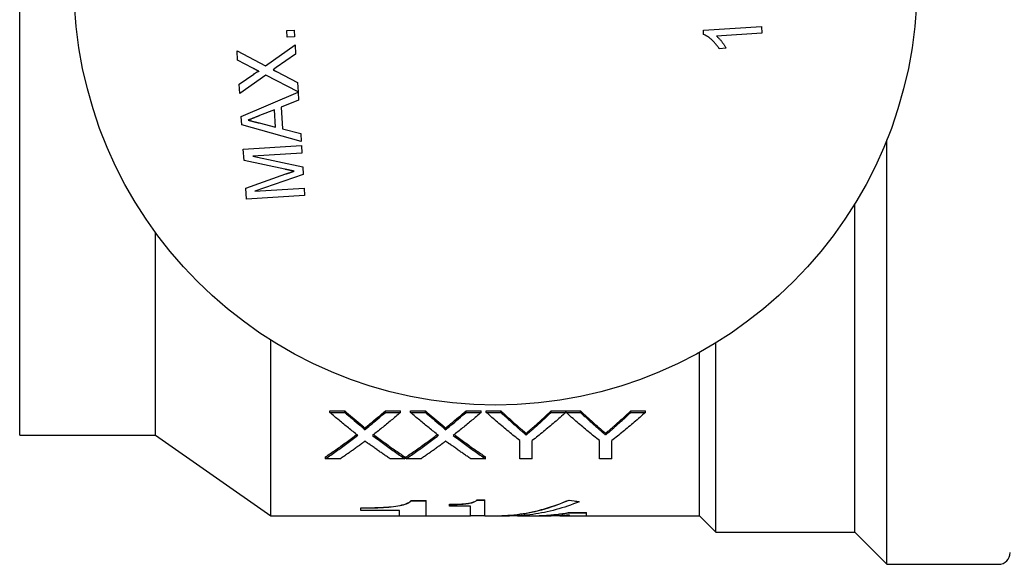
# Model space of a CAD drawing. Header units: millimetres. Extents: x 49 to 3733, y 14 to 375.
# Tile 6 of 9: x 282 to 333, y 315 to 343. Entities that reach past the tile are written whole.
import ezdxf

# ---------------------------------------------------------------- set-up
doc = ezdxf.new("R2010")
doc.units = ezdxf.units.MM
doc.layers.add('DETAIL', color=2, linetype='Continuous')

msp = doc.modelspace()

# ---------------------------------------------------------------- linework, layer by layer
at = {"layer": 'DETAIL'}
for p, q in [((282.211, 321.434), (282.211, 367.934)), ((295.958, 342.264), (296.342, 342.288)), ((295.98, 341.918), (295.958, 342.264)), ((296.342, 342.288), (296.363, 341.943)), ((317.415, 342.276), (320.409, 342.466)), ((317.429, 342.053), (317.415, 342.276)), ((320.409, 342.466), (320.431, 342.12)), ((296.363, 341.943), (295.98, 341.918)), ((320.431, 342.12), (318.098, 341.972)), ((293.434, 340.736), (293.404, 341.215)), ((293.404, 341.215), (294.866, 340.447)), ((294.866, 340.447), (296.39, 341.52)), ((296.39, 341.52), (296.42, 341.054)), ((318.581, 341.348), (318.227, 341.325)), ((294.215, 340.325), (293.434, 340.736)), ((296.42, 341.054), (295.424, 340.352)), ((295.424, 340.352), (295.263, 340.238)), ((293.513, 339.494), (294.26, 340.019)), ((294.885, 339.973), (293.542, 339.027)), ((296.544, 339.102), (294.885, 339.973)), ((295.439, 340.146), (296.513, 339.581)), ((293.542, 339.027), (293.513, 339.494)), ((296.513, 339.581), (296.544, 339.102)), ((293.618, 337.842), (296.545, 339.089)), ((296.57, 338.68), (295.668, 338.321)), ((296.545, 339.089), (296.57, 338.68)), ((295.33, 338.186), (294.567, 337.883)), ((295.387, 337.285), (295.33, 338.186)), ((295.668, 338.321), (295.74, 337.195)), ((293.645, 337.412), (293.618, 337.842)), ((296.706, 336.544), (293.645, 337.412)), ((294.539, 337.503), (295.387, 337.285)), ((295.74, 337.195), (296.68, 336.953)), ((296.68, 336.953), (296.706, 336.544)), ((293.725, 336.148), (296.719, 336.338)), ((293.761, 335.575), (293.725, 336.148)), ((296.719, 336.338), (296.743, 335.955)), ((326.861, 314.784), (326.861, 336.63)), ((296.743, 335.955), (294.21, 335.794)), ((294.21, 335.794), (296.788, 335.251)), ((295.863, 335.123), (293.761, 335.575)), ((296.788, 335.251), (296.813, 334.853)), ((293.852, 334.151), (295.915, 334.877)), ((296.813, 334.853), (294.324, 333.99)), ((293.888, 333.577), (293.852, 334.151)), ((294.324, 333.99), (296.858, 334.15)), ((296.858, 334.15), (296.882, 333.767)), ((296.882, 333.767), (293.888, 333.577)), ((325.211, 316.434), (325.211, 333.342)), ((289.211, 321.434), (289.211, 331.853)), ((295.137, 317.284), (295.137, 326.328)), ((318.061, 316.434), (318.061, 326.189)), ((317.211, 317.284), (317.211, 325.694)), ((298.182, 322.605), (298.182, 322.686)), ((298.182, 322.686), (298.946, 322.686)), ((298.182, 322.605), (298.946, 322.605)), ((298.946, 322.605), (298.946, 322.686)), ((301.041, 322.605), (301.041, 322.686)), ((301.041, 322.686), (301.816, 322.686)), ((301.041, 322.605), (301.816, 322.605)), ((301.816, 322.605), (301.816, 322.686)), ((302.336, 322.605), (302.336, 322.686)), ((302.336, 322.686), (303.1, 322.686)), ((302.336, 322.605), (303.1, 322.605)), ((303.1, 322.605), (303.1, 322.686)), ((305.195, 322.605), (305.195, 322.686)), ((305.195, 322.686), (305.97, 322.686)), ((305.195, 322.605), (305.97, 322.605)), ((305.97, 322.605), (305.97, 322.686)), ((306.238, 322.605), (306.238, 322.686)), ((306.238, 322.686), (306.989, 322.686)), ((306.238, 322.605), (306.989, 322.605)), ((306.989, 322.605), (306.989, 322.686)), ((309.583, 322.605), (309.583, 322.686)), ((309.583, 322.686), (310.334, 322.686)), ((309.583, 322.605), (310.334, 322.605)), ((310.334, 322.605), (310.334, 322.686)), ((310.344, 322.605), (310.344, 322.686)), ((310.344, 322.686), (311.085, 322.686)), ((310.344, 322.605), (311.085, 322.605)), ((311.085, 322.605), (311.085, 322.686)), ((313.679, 322.605), (313.679, 322.686)), ((313.679, 322.686), (314.43, 322.686)), ((313.679, 322.605), (314.43, 322.605)), ((314.43, 322.605), (314.43, 322.686)), ((299.965, 321.703), (299.965, 321.787)), ((304.119, 321.703), (304.119, 321.787)), ((308.287, 321.444), (308.287, 321.529)), ((312.383, 321.444), (312.383, 321.529)), ((282.211, 321.434), (289.211, 321.434)), ((289.211, 321.434), (295.137, 317.284)), ((307.969, 320.222), (307.969, 321.155)), ((308.603, 320.222), (308.603, 321.155)), ((312.065, 320.222), (312.065, 321.155)), ((312.7, 320.222), (312.7, 321.155)), ((297.951, 320.222), (297.951, 320.311)), ((298.725, 320.222), (297.951, 320.222)), ((302.047, 320.222), (301.282, 320.222)), ((302.047, 320.222), (302.047, 320.311)), ((302.105, 320.222), (302.105, 320.311)), ((302.879, 320.222), (302.105, 320.222)), ((306.201, 320.222), (305.436, 320.222)), ((306.201, 320.222), (306.201, 320.311)), ((308.603, 320.222), (307.969, 320.222)), ((312.7, 320.222), (312.065, 320.222)), ((302.373, 318.059), (302.373, 318.069)), ((302.373, 318.069), (303.137, 318.069)), ((302.373, 318.059), (303.137, 318.059)), ((303.137, 318.059), (303.137, 318.069)), ((303.137, 317.274), (303.137, 318.059)), ((305.752, 318.088), (305.752, 318.097)), ((305.752, 318.097), (306.168, 318.097)), ((305.752, 318.088), (306.168, 318.088)), ((306.168, 318.088), (306.168, 318.097)), ((306.168, 317.281), (306.168, 318.088)), ((310.496, 318.083), (310.496, 318.093)), ((311.024, 318.005), (311.024, 318.015)), ((299.776, 317.683), (299.776, 317.693)), ((299.776, 317.562), (299.776, 317.683)), ((301.762, 317.562), (299.776, 317.562)), ((301.762, 317.274), (301.762, 317.562)), ((304.335, 317.864), (304.335, 317.873)), ((304.335, 317.781), (304.335, 317.864)), ((305.418, 317.781), (304.335, 317.781)), ((305.418, 317.281), (305.418, 317.781)), ((310.46, 317.436), (310.46, 317.446)), ((310.46, 317.446), (311.405, 317.446)), ((310.46, 317.436), (311.405, 317.436)), ((311.405, 317.436), (311.405, 317.446)), ((311.405, 317.274), (311.405, 317.436)), ((295.137, 317.284), (301.762, 317.284)), ((301.762, 317.274), (303.137, 317.274)), ((303.137, 317.284), (305.418, 317.284)), ((306.168, 317.281), (305.418, 317.281)), ((306.168, 317.284), (306.717, 317.284)), ((306.717, 317.274), (307.433, 317.274)), ((307.852, 317.284), (308.667, 317.284)), ((308.667, 317.274), (309.575, 317.274)), ((309.622, 317.32), (309.623, 317.32)), ((310.02, 317.284), (310.53, 317.284)), ((310.53, 317.274), (310.53, 317.32)), ((310.53, 317.274), (311.405, 317.274)), ((311.405, 317.284), (317.211, 317.284)), ((317.211, 317.284), (318.061, 316.434)), ((318.061, 316.434), (325.211, 316.434)), ((325.211, 316.434), (326.861, 314.784)), ((326.861, 314.784), (332.611, 314.784))]:
    msp.add_line(p, q, dxfattribs=at)
at = {"layer": 'DETAIL', "flags": 128}
for points in [[(318.227, 341.325), (318.203, 341.364), (318.178, 341.402), (318.152, 341.44), (318.126, 341.478), (318.099, 341.514), (318.07, 341.55), (318.041, 341.586), (318.011, 341.62), (317.981, 341.654), (317.949, 341.688), (317.917, 341.72), (317.884, 341.752), (317.851, 341.783), (317.816, 341.813), (317.781, 341.842), (317.745, 341.871), (317.708, 341.898), (317.671, 341.924), (317.633, 341.95), (317.594, 341.974), (317.554, 341.997), (317.513, 342.017), (317.472, 342.036), (317.429, 342.053)], [(318.098, 341.972), (318.123, 341.951), (318.148, 341.929), (318.172, 341.906), (318.196, 341.883), (318.219, 341.859), (318.241, 341.835), (318.264, 341.811), (318.285, 341.786), (318.307, 341.76), (318.328, 341.735), (318.348, 341.709), (318.368, 341.682), (318.388, 341.656), (318.407, 341.629), (318.427, 341.602), (318.446, 341.575), (318.464, 341.548), (318.482, 341.52), (318.5, 341.492), (318.518, 341.464), (318.534, 341.435), (318.55, 341.407), (318.566, 341.377), (318.581, 341.348)], [(294.531, 340.159), (294.518, 340.166), (294.505, 340.173), (294.491, 340.18), (294.478, 340.187), (294.465, 340.194), (294.452, 340.201), (294.439, 340.208), (294.426, 340.215), (294.412, 340.222), (294.399, 340.229), (294.386, 340.236), (294.373, 340.243), (294.36, 340.249), (294.347, 340.256), (294.334, 340.263), (294.32, 340.27), (294.307, 340.277), (294.294, 340.284), (294.281, 340.291), (294.268, 340.298), (294.255, 340.305), (294.241, 340.312), (294.228, 340.319), (294.215, 340.325)], [(295.263, 340.238), (295.27, 340.235), (295.278, 340.231), (295.285, 340.227), (295.292, 340.223), (295.3, 340.219), (295.307, 340.215), (295.314, 340.211), (295.322, 340.207), (295.329, 340.204), (295.336, 340.2), (295.344, 340.196), (295.351, 340.192), (295.358, 340.188), (295.366, 340.184), (295.373, 340.181), (295.381, 340.177), (295.388, 340.173), (295.395, 340.169), (295.403, 340.165), (295.41, 340.161), (295.417, 340.158), (295.425, 340.154), (295.432, 340.15), (295.439, 340.146)], [(294.26, 340.019), (294.27, 340.027), (294.281, 340.034), (294.292, 340.042), (294.302, 340.049), (294.313, 340.056), (294.324, 340.063), (294.335, 340.071), (294.345, 340.078), (294.356, 340.085), (294.367, 340.092), (294.378, 340.099), (294.389, 340.106), (294.4, 340.112), (294.411, 340.119), (294.423, 340.125), (294.434, 340.131), (294.446, 340.137), (294.457, 340.143), (294.469, 340.148), (294.481, 340.153), (294.493, 340.158), (294.506, 340.161), (294.518, 340.162), (294.531, 340.159)], [(294.567, 337.883), (294.542, 337.873), (294.518, 337.864), (294.493, 337.854), (294.469, 337.844), (294.444, 337.834), (294.419, 337.824), (294.395, 337.815), (294.37, 337.805), (294.346, 337.795), (294.321, 337.785), (294.297, 337.775), (294.272, 337.765), (294.247, 337.755), (294.223, 337.746), (294.198, 337.736), (294.174, 337.726), (294.149, 337.717), (294.124, 337.707), (294.1, 337.697), (294.075, 337.687), (294.051, 337.677), (294.026, 337.668), (294.001, 337.658), (293.977, 337.648)], [(293.977, 337.648), (294, 337.642), (294.024, 337.636), (294.047, 337.63), (294.07, 337.624), (294.094, 337.618), (294.117, 337.612), (294.141, 337.606), (294.164, 337.6), (294.187, 337.593), (294.211, 337.587), (294.234, 337.581), (294.258, 337.575), (294.281, 337.569), (294.304, 337.563), (294.328, 337.557), (294.351, 337.551), (294.375, 337.545), (294.398, 337.539), (294.422, 337.533), (294.445, 337.527), (294.468, 337.521), (294.492, 337.515), (294.515, 337.509), (294.539, 337.503)], [(296.347, 335.024), (296.327, 335.028), (296.307, 335.031), (296.286, 335.035), (296.266, 335.039), (296.246, 335.043), (296.226, 335.047), (296.206, 335.052), (296.186, 335.056), (296.165, 335.06), (296.145, 335.064), (296.125, 335.068), (296.105, 335.072), (296.085, 335.077), (296.065, 335.081), (296.045, 335.085), (296.024, 335.089), (296.004, 335.093), (295.984, 335.097), (295.964, 335.101), (295.944, 335.106), (295.924, 335.11), (295.904, 335.114), (295.883, 335.119), (295.863, 335.123)], [(295.915, 334.877), (295.933, 334.883), (295.951, 334.889), (295.969, 334.895), (295.987, 334.901), (296.005, 334.908), (296.023, 334.914), (296.041, 334.92), (296.059, 334.926), (296.077, 334.932), (296.095, 334.939), (296.113, 334.945), (296.131, 334.951), (296.149, 334.957), (296.167, 334.963), (296.185, 334.969), (296.203, 334.975), (296.221, 334.981), (296.239, 334.987), (296.257, 334.994), (296.275, 335), (296.293, 335.006), (296.311, 335.012), (296.329, 335.018), (296.347, 335.024)], [(299.614, 321.426), (299.555, 321.473), (299.495, 321.519), (299.435, 321.566), (299.376, 321.614), (299.316, 321.661), (299.256, 321.709), (299.196, 321.757), (299.137, 321.805), (299.077, 321.853), (299.017, 321.902), (298.958, 321.95), (298.898, 321.999), (298.838, 322.049), (298.779, 322.098), (298.719, 322.148), (298.659, 322.198), (298.6, 322.248), (298.54, 322.298), (298.48, 322.349), (298.421, 322.4), (298.361, 322.451), (298.301, 322.502), (298.242, 322.554), (298.182, 322.605)], [(301.816, 322.605), (301.757, 322.553), (301.697, 322.502), (301.637, 322.45), (301.578, 322.399), (301.518, 322.348), (301.458, 322.297), (301.399, 322.247), (301.339, 322.196), (301.279, 322.146), (301.22, 322.096), (301.16, 322.047), (301.1, 321.997), (301.041, 321.948), (300.981, 321.899), (300.921, 321.85), (300.862, 321.802), (300.802, 321.754), (300.742, 321.706), (300.683, 321.658), (300.623, 321.61), (300.563, 321.563), (300.503, 321.516), (300.444, 321.469), (300.384, 321.422)], [(303.768, 321.426), (303.708, 321.473), (303.649, 321.519), (303.589, 321.566), (303.529, 321.614), (303.47, 321.661), (303.41, 321.709), (303.35, 321.757), (303.291, 321.805), (303.231, 321.853), (303.171, 321.902), (303.112, 321.95), (303.052, 321.999), (302.992, 322.049), (302.933, 322.098), (302.873, 322.148), (302.813, 322.198), (302.754, 322.248), (302.694, 322.298), (302.634, 322.349), (302.574, 322.4), (302.515, 322.451), (302.455, 322.502), (302.395, 322.554), (302.336, 322.605)], [(305.97, 322.605), (305.911, 322.553), (305.851, 322.502), (305.791, 322.45), (305.732, 322.399), (305.672, 322.348), (305.612, 322.297), (305.553, 322.247), (305.493, 322.196), (305.433, 322.146), (305.374, 322.096), (305.314, 322.047), (305.254, 321.997), (305.194, 321.948), (305.135, 321.899), (305.075, 321.85), (305.015, 321.802), (304.956, 321.754), (304.896, 321.706), (304.836, 321.658), (304.777, 321.61), (304.717, 321.563), (304.657, 321.516), (304.598, 321.469), (304.538, 321.422)], [(307.969, 321.155), (307.897, 321.211), (307.825, 321.268), (307.752, 321.325), (307.68, 321.382), (307.608, 321.44), (307.536, 321.498), (307.464, 321.557), (307.392, 321.615), (307.32, 321.675), (307.248, 321.734), (307.176, 321.794), (307.103, 321.854), (307.031, 321.915), (306.959, 321.976), (306.887, 322.037), (306.815, 322.099), (306.743, 322.161), (306.671, 322.224), (306.599, 322.286), (306.527, 322.349), (306.454, 322.413), (306.382, 322.477), (306.31, 322.541), (306.238, 322.605)], [(306.989, 322.686), (307.025, 322.651), (307.062, 322.617), (307.098, 322.583), (307.134, 322.55), (307.171, 322.516), (307.207, 322.482), (307.243, 322.449), (307.28, 322.415), (307.316, 322.382), (307.353, 322.349), (307.389, 322.316), (307.425, 322.282), (307.462, 322.25), (307.498, 322.217), (307.534, 322.184), (307.571, 322.151), (307.607, 322.119), (307.643, 322.086), (307.68, 322.054), (307.716, 322.022), (307.752, 321.989), (307.789, 321.957), (307.825, 321.925), (307.862, 321.894)], [(306.989, 322.605), (307.025, 322.571), (307.062, 322.537), (307.098, 322.503), (307.134, 322.469), (307.171, 322.435), (307.207, 322.401), (307.243, 322.368), (307.28, 322.334), (307.316, 322.301), (307.353, 322.267), (307.389, 322.234), (307.425, 322.201), (307.462, 322.168), (307.498, 322.135), (307.534, 322.102), (307.571, 322.069), (307.607, 322.036), (307.643, 322.004), (307.68, 321.971), (307.716, 321.939), (307.752, 321.907), (307.789, 321.874), (307.825, 321.842), (307.862, 321.81)], [(310.334, 322.605), (310.262, 322.541), (310.19, 322.477), (310.118, 322.413), (310.046, 322.349), (309.974, 322.286), (309.902, 322.224), (309.829, 322.161), (309.757, 322.099), (309.685, 322.037), (309.613, 321.976), (309.541, 321.915), (309.469, 321.854), (309.397, 321.794), (309.325, 321.734), (309.252, 321.675), (309.18, 321.615), (309.108, 321.557), (309.036, 321.498), (308.964, 321.44), (308.892, 321.382), (308.82, 321.325), (308.748, 321.268), (308.676, 321.211), (308.603, 321.155)], [(308.745, 321.922), (308.78, 321.953), (308.815, 321.984), (308.85, 322.015), (308.885, 322.046), (308.92, 322.077), (308.955, 322.108), (308.99, 322.139), (309.024, 322.171), (309.059, 322.202), (309.094, 322.234), (309.129, 322.265), (309.164, 322.297), (309.199, 322.329), (309.234, 322.361), (309.269, 322.393), (309.304, 322.425), (309.339, 322.457), (309.374, 322.49), (309.409, 322.522), (309.444, 322.555), (309.479, 322.587), (309.513, 322.62), (309.548, 322.653), (309.583, 322.686)], [(308.745, 321.839), (308.78, 321.87), (308.815, 321.901), (308.85, 321.932), (308.885, 321.963), (308.92, 321.994), (308.955, 322.026), (308.99, 322.057), (309.024, 322.089), (309.059, 322.12), (309.094, 322.152), (309.129, 322.184), (309.164, 322.216), (309.199, 322.248), (309.234, 322.28), (309.269, 322.312), (309.304, 322.344), (309.339, 322.376), (309.374, 322.409), (309.409, 322.441), (309.444, 322.474), (309.479, 322.507), (309.513, 322.539), (309.548, 322.572), (309.583, 322.605)], [(312.065, 321.155), (311.993, 321.211), (311.922, 321.268), (311.85, 321.325), (311.778, 321.382), (311.707, 321.44), (311.635, 321.498), (311.563, 321.557), (311.491, 321.615), (311.42, 321.675), (311.348, 321.734), (311.276, 321.794), (311.205, 321.854), (311.133, 321.915), (311.061, 321.976), (310.99, 322.037), (310.918, 322.099), (310.846, 322.161), (310.774, 322.224), (310.703, 322.286), (310.631, 322.349), (310.559, 322.413), (310.488, 322.477), (310.416, 322.541), (310.344, 322.605)], [(311.085, 322.686), (311.121, 322.651), (311.158, 322.617), (311.194, 322.583), (311.231, 322.55), (311.267, 322.516), (311.303, 322.482), (311.34, 322.449), (311.376, 322.415), (311.412, 322.382), (311.449, 322.349), (311.485, 322.316), (311.521, 322.282), (311.558, 322.25), (311.594, 322.217), (311.631, 322.184), (311.667, 322.151), (311.703, 322.119), (311.74, 322.086), (311.776, 322.054), (311.812, 322.022), (311.849, 321.989), (311.885, 321.957), (311.921, 321.925), (311.958, 321.894)], [(311.085, 322.605), (311.121, 322.571), (311.158, 322.537), (311.194, 322.503), (311.231, 322.469), (311.267, 322.435), (311.303, 322.401), (311.34, 322.368), (311.376, 322.334), (311.412, 322.301), (311.449, 322.267), (311.485, 322.234), (311.521, 322.201), (311.558, 322.168), (311.594, 322.135), (311.631, 322.102), (311.667, 322.069), (311.703, 322.036), (311.74, 322.004), (311.776, 321.971), (311.812, 321.939), (311.849, 321.907), (311.885, 321.874), (311.921, 321.842), (311.958, 321.81)], [(314.43, 322.605), (314.358, 322.541), (314.286, 322.477), (314.214, 322.413), (314.142, 322.349), (314.07, 322.286), (313.998, 322.224), (313.926, 322.161), (313.853, 322.099), (313.781, 322.037), (313.709, 321.976), (313.637, 321.915), (313.565, 321.854), (313.493, 321.794), (313.421, 321.734), (313.349, 321.675), (313.277, 321.615), (313.204, 321.557), (313.132, 321.498), (313.06, 321.44), (312.988, 321.382), (312.916, 321.325), (312.844, 321.268), (312.772, 321.211), (312.7, 321.155)], [(312.841, 321.922), (312.876, 321.953), (312.911, 321.984), (312.946, 322.015), (312.981, 322.046), (313.016, 322.077), (313.051, 322.108), (313.086, 322.139), (313.121, 322.171), (313.156, 322.202), (313.19, 322.234), (313.225, 322.265), (313.26, 322.297), (313.295, 322.329), (313.33, 322.361), (313.365, 322.393), (313.4, 322.425), (313.435, 322.457), (313.47, 322.49), (313.505, 322.522), (313.54, 322.555), (313.575, 322.587), (313.61, 322.62), (313.645, 322.653), (313.679, 322.686)], [(312.841, 321.839), (312.876, 321.87), (312.911, 321.901), (312.946, 321.932), (312.981, 321.963), (313.016, 321.994), (313.051, 322.026), (313.086, 322.057), (313.121, 322.089), (313.156, 322.12), (313.19, 322.152), (313.225, 322.184), (313.26, 322.216), (313.295, 322.248), (313.33, 322.28), (313.365, 322.312), (313.4, 322.344), (313.435, 322.376), (313.47, 322.409), (313.505, 322.441), (313.54, 322.474), (313.575, 322.507), (313.61, 322.539), (313.645, 322.572), (313.679, 322.605)], [(299.731, 322.025), (299.747, 322.012), (299.762, 322), (299.776, 321.988), (299.789, 321.977), (299.802, 321.967), (299.813, 321.957), (299.824, 321.947), (299.834, 321.939), (299.844, 321.931), (299.85, 321.925), (299.856, 321.919), (299.866, 321.91), (299.88, 321.898), (299.891, 321.887), (299.902, 321.877), (299.912, 321.867), (299.921, 321.858), (299.929, 321.849), (299.937, 321.84), (299.944, 321.832), (299.951, 321.823), (299.958, 321.812), (299.964, 321.801), (299.965, 321.787)], [(303.885, 322.025), (303.901, 322.012), (303.916, 322), (303.93, 321.988), (303.943, 321.977), (303.956, 321.967), (303.967, 321.957), (303.978, 321.947), (303.988, 321.939), (303.997, 321.931), (304.004, 321.925), (304.01, 321.919), (304.02, 321.91), (304.033, 321.898), (304.045, 321.887), (304.056, 321.877), (304.066, 321.867), (304.075, 321.858), (304.083, 321.849), (304.091, 321.84), (304.098, 321.832), (304.105, 321.823), (304.112, 321.812), (304.117, 321.801), (304.119, 321.787)], [(297.951, 320.311), (298.018, 320.356), (298.085, 320.401), (298.152, 320.446), (298.219, 320.492), (298.286, 320.538), (298.353, 320.584), (298.42, 320.631), (298.487, 320.677), (298.554, 320.725), (298.621, 320.772), (298.688, 320.82), (298.755, 320.868), (298.823, 320.916), (298.89, 320.965), (298.957, 321.014), (299.024, 321.063), (299.091, 321.113), (299.158, 321.163), (299.225, 321.213), (299.292, 321.264), (299.359, 321.314), (299.426, 321.366), (299.493, 321.417), (299.56, 321.469)], [(299.731, 321.943), (299.747, 321.93), (299.762, 321.917), (299.776, 321.905), (299.789, 321.894), (299.802, 321.884), (299.813, 321.874), (299.824, 321.864), (299.834, 321.856), (299.844, 321.848), (299.852, 321.84), (299.86, 321.833), (299.866, 321.827), (299.88, 321.815), (299.892, 321.804), (299.902, 321.793), (299.912, 321.784), (299.92, 321.775), (299.927, 321.768), (299.938, 321.755), (299.947, 321.745), (299.953, 321.737), (299.96, 321.725), (299.964, 321.716), (299.965, 321.703)], [(300.439, 321.465), (300.506, 321.413), (300.573, 321.362), (300.64, 321.311), (300.707, 321.261), (300.774, 321.21), (300.841, 321.16), (300.908, 321.111), (300.975, 321.061), (301.042, 321.012), (301.109, 320.963), (301.176, 320.915), (301.243, 320.866), (301.31, 320.818), (301.377, 320.771), (301.444, 320.723), (301.511, 320.676), (301.578, 320.63), (301.645, 320.583), (301.712, 320.537), (301.779, 320.491), (301.846, 320.446), (301.913, 320.4), (301.98, 320.356), (302.047, 320.311)], [(302.105, 320.311), (302.172, 320.356), (302.239, 320.401), (302.306, 320.446), (302.373, 320.492), (302.44, 320.538), (302.507, 320.584), (302.574, 320.631), (302.641, 320.677), (302.708, 320.725), (302.775, 320.772), (302.842, 320.82), (302.909, 320.868), (302.976, 320.916), (303.043, 320.965), (303.11, 321.014), (303.177, 321.063), (303.244, 321.113), (303.312, 321.163), (303.379, 321.213), (303.446, 321.264), (303.513, 321.314), (303.58, 321.366), (303.647, 321.417), (303.714, 321.469)], [(303.885, 321.943), (303.901, 321.93), (303.916, 321.917), (303.93, 321.905), (303.943, 321.894), (303.956, 321.884), (303.967, 321.874), (303.978, 321.864), (303.988, 321.856), (303.997, 321.848), (304.006, 321.84), (304.013, 321.833), (304.02, 321.827), (304.033, 321.815), (304.045, 321.804), (304.056, 321.793), (304.066, 321.784), (304.074, 321.775), (304.081, 321.768), (304.092, 321.755), (304.101, 321.745), (304.107, 321.737), (304.114, 321.725), (304.118, 321.716), (304.119, 321.703)], [(304.592, 321.465), (304.659, 321.413), (304.726, 321.362), (304.793, 321.311), (304.861, 321.261), (304.928, 321.21), (304.995, 321.16), (305.062, 321.111), (305.129, 321.061), (305.196, 321.012), (305.263, 320.963), (305.33, 320.915), (305.397, 320.866), (305.464, 320.818), (305.531, 320.771), (305.598, 320.723), (305.665, 320.676), (305.732, 320.63), (305.799, 320.583), (305.866, 320.537), (305.933, 320.491), (306, 320.446), (306.067, 320.4), (306.134, 320.356), (306.201, 320.311)], [(307.862, 321.894), (307.886, 321.873), (307.909, 321.852), (307.932, 321.832), (307.955, 321.813), (307.977, 321.794), (307.998, 321.775), (308.019, 321.757), (308.039, 321.74), (308.059, 321.723), (308.078, 321.707), (308.097, 321.691), (308.115, 321.675), (308.132, 321.66), (308.149, 321.646), (308.165, 321.632), (308.181, 321.619), (308.196, 321.606), (308.211, 321.593), (308.225, 321.581), (308.238, 321.57), (308.251, 321.559), (308.264, 321.548), (308.276, 321.538), (308.287, 321.529)], [(307.862, 321.81), (307.886, 321.789), (307.909, 321.769), (307.932, 321.749), (307.955, 321.729), (307.977, 321.71), (307.998, 321.692), (308.019, 321.674), (308.039, 321.656), (308.059, 321.639), (308.078, 321.623), (308.097, 321.607), (308.115, 321.591), (308.132, 321.576), (308.149, 321.562), (308.165, 321.548), (308.181, 321.535), (308.196, 321.522), (308.211, 321.509), (308.225, 321.497), (308.238, 321.485), (308.251, 321.474), (308.264, 321.464), (308.276, 321.454), (308.287, 321.444)], [(308.287, 321.529), (308.304, 321.542), (308.32, 321.556), (308.337, 321.571), (308.354, 321.585), (308.372, 321.6), (308.389, 321.615), (308.407, 321.63), (308.425, 321.645), (308.443, 321.661), (308.462, 321.676), (308.481, 321.692), (308.5, 321.709), (308.519, 321.725), (308.538, 321.742), (308.558, 321.759), (308.578, 321.776), (308.598, 321.793), (308.618, 321.811), (308.639, 321.829), (308.66, 321.847), (308.681, 321.865), (308.702, 321.884), (308.723, 321.903), (308.745, 321.922)], [(308.287, 321.444), (308.304, 321.458), (308.32, 321.472), (308.337, 321.486), (308.354, 321.501), (308.372, 321.515), (308.389, 321.53), (308.407, 321.545), (308.425, 321.561), (308.443, 321.576), (308.462, 321.592), (308.481, 321.608), (308.5, 321.625), (308.519, 321.641), (308.538, 321.658), (308.558, 321.675), (308.578, 321.692), (308.598, 321.71), (308.618, 321.728), (308.639, 321.746), (308.66, 321.764), (308.681, 321.782), (308.702, 321.801), (308.723, 321.82), (308.745, 321.839)], [(311.958, 321.894), (311.982, 321.873), (312.005, 321.852), (312.029, 321.832), (312.051, 321.813), (312.073, 321.794), (312.094, 321.775), (312.115, 321.757), (312.135, 321.74), (312.155, 321.723), (312.174, 321.707), (312.193, 321.691), (312.211, 321.675), (312.228, 321.66), (312.245, 321.646), (312.261, 321.632), (312.277, 321.619), (312.292, 321.606), (312.307, 321.593), (312.321, 321.581), (312.335, 321.57), (312.348, 321.559), (312.36, 321.548), (312.372, 321.538), (312.383, 321.529)], [(311.958, 321.81), (311.982, 321.789), (312.005, 321.769), (312.029, 321.749), (312.051, 321.729), (312.073, 321.71), (312.094, 321.692), (312.115, 321.674), (312.135, 321.656), (312.155, 321.639), (312.174, 321.623), (312.193, 321.607), (312.211, 321.591), (312.228, 321.576), (312.245, 321.562), (312.261, 321.548), (312.277, 321.535), (312.292, 321.522), (312.307, 321.509), (312.321, 321.497), (312.335, 321.485), (312.348, 321.474), (312.36, 321.464), (312.372, 321.454), (312.383, 321.444)], [(312.383, 321.529), (312.4, 321.542), (312.416, 321.556), (312.433, 321.571), (312.45, 321.585), (312.468, 321.6), (312.485, 321.615), (312.503, 321.63), (312.521, 321.645), (312.539, 321.661), (312.558, 321.676), (312.577, 321.692), (312.596, 321.709), (312.615, 321.725), (312.634, 321.742), (312.654, 321.759), (312.674, 321.776), (312.694, 321.793), (312.714, 321.811), (312.735, 321.829), (312.756, 321.847), (312.777, 321.865), (312.798, 321.884), (312.819, 321.903), (312.841, 321.922)], [(312.383, 321.444), (312.4, 321.458), (312.416, 321.472), (312.433, 321.486), (312.45, 321.501), (312.468, 321.515), (312.485, 321.53), (312.503, 321.545), (312.521, 321.561), (312.539, 321.576), (312.558, 321.592), (312.577, 321.608), (312.596, 321.625), (312.615, 321.641), (312.634, 321.658), (312.654, 321.675), (312.674, 321.692), (312.694, 321.71), (312.714, 321.728), (312.735, 321.746), (312.756, 321.764), (312.777, 321.782), (312.798, 321.801), (312.819, 321.82), (312.841, 321.839)], [(297.951, 320.222), (298.02, 320.268), (298.09, 320.315), (298.159, 320.362), (298.228, 320.41), (298.298, 320.457), (298.367, 320.505), (298.436, 320.554), (298.506, 320.603), (298.575, 320.652), (298.644, 320.701), (298.713, 320.751), (298.783, 320.801), (298.852, 320.851), (298.921, 320.902), (298.991, 320.953), (299.06, 321.004), (299.129, 321.056), (299.198, 321.108), (299.268, 321.16), (299.337, 321.213), (299.406, 321.266), (299.476, 321.319), (299.545, 321.372), (299.614, 321.426)], [(299.79, 320.971), (299.746, 320.938), (299.701, 320.905), (299.657, 320.873), (299.613, 320.841), (299.568, 320.808), (299.524, 320.776), (299.48, 320.744), (299.435, 320.713), (299.391, 320.681), (299.346, 320.649), (299.302, 320.618), (299.258, 320.587), (299.213, 320.556), (299.169, 320.525), (299.125, 320.494), (299.08, 320.463), (299.036, 320.432), (298.992, 320.402), (298.947, 320.372), (298.903, 320.341), (298.859, 320.311), (298.814, 320.281), (298.77, 320.252), (298.725, 320.222)], [(300.002, 321.129), (299.997, 321.125), (299.991, 321.121), (299.984, 321.116), (299.977, 321.111), (299.969, 321.105), (299.961, 321.098), (299.951, 321.091), (299.941, 321.084), (299.931, 321.076), (299.92, 321.068), (299.908, 321.059), (299.895, 321.05), (299.888, 321.045), (299.881, 321.039), (299.872, 321.032), (299.863, 321.026), (299.853, 321.018), (299.843, 321.01), (299.835, 321.005), (299.827, 320.999), (299.819, 320.992), (299.81, 320.985), (299.8, 320.978), (299.79, 320.971)], [(301.282, 320.222), (301.236, 320.252), (301.191, 320.283), (301.145, 320.314), (301.099, 320.345), (301.054, 320.376), (301.008, 320.407), (300.962, 320.438), (300.917, 320.47), (300.871, 320.501), (300.826, 320.533), (300.78, 320.565), (300.734, 320.597), (300.689, 320.629), (300.643, 320.661), (300.597, 320.694), (300.552, 320.726), (300.506, 320.759), (300.461, 320.792), (300.415, 320.825), (300.369, 320.858), (300.324, 320.891), (300.278, 320.925), (300.232, 320.958), (300.187, 320.992)], [(300.384, 321.422), (300.453, 321.369), (300.523, 321.315), (300.592, 321.262), (300.661, 321.209), (300.731, 321.157), (300.8, 321.105), (300.869, 321.053), (300.938, 321.002), (301.008, 320.951), (301.077, 320.9), (301.146, 320.849), (301.216, 320.799), (301.285, 320.749), (301.354, 320.7), (301.424, 320.65), (301.493, 320.601), (301.562, 320.553), (301.631, 320.505), (301.701, 320.457), (301.77, 320.409), (301.839, 320.362), (301.909, 320.315), (301.978, 320.268), (302.047, 320.222)], [(302.105, 320.222), (302.174, 320.268), (302.244, 320.315), (302.313, 320.362), (302.382, 320.41), (302.451, 320.457), (302.521, 320.505), (302.59, 320.554), (302.659, 320.603), (302.729, 320.652), (302.798, 320.701), (302.867, 320.751), (302.937, 320.801), (303.006, 320.851), (303.075, 320.902), (303.144, 320.953), (303.214, 321.004), (303.283, 321.056), (303.352, 321.108), (303.422, 321.16), (303.491, 321.213), (303.56, 321.266), (303.63, 321.319), (303.699, 321.372), (303.768, 321.426)], [(303.944, 320.971), (303.9, 320.938), (303.855, 320.905), (303.811, 320.873), (303.766, 320.841), (303.722, 320.808), (303.678, 320.776), (303.633, 320.744), (303.589, 320.713), (303.545, 320.681), (303.5, 320.649), (303.456, 320.618), (303.412, 320.587), (303.367, 320.556), (303.323, 320.525), (303.279, 320.494), (303.234, 320.463), (303.19, 320.432), (303.145, 320.402), (303.101, 320.372), (303.057, 320.341), (303.012, 320.311), (302.968, 320.281), (302.924, 320.252), (302.879, 320.222)], [(304.156, 321.129), (304.15, 321.125), (304.145, 321.121), (304.138, 321.116), (304.131, 321.111), (304.123, 321.105), (304.114, 321.098), (304.105, 321.091), (304.095, 321.084), (304.085, 321.076), (304.074, 321.068), (304.062, 321.059), (304.049, 321.05), (304.042, 321.045), (304.034, 321.039), (304.026, 321.032), (304.017, 321.026), (304.007, 321.018), (303.997, 321.01), (303.989, 321.005), (303.981, 320.999), (303.973, 320.992), (303.964, 320.985), (303.954, 320.978), (303.944, 320.971)], [(305.436, 320.222), (305.39, 320.252), (305.345, 320.283), (305.299, 320.314), (305.253, 320.345), (305.208, 320.376), (305.162, 320.407), (305.116, 320.438), (305.071, 320.47), (305.025, 320.501), (304.979, 320.533), (304.934, 320.565), (304.888, 320.597), (304.843, 320.629), (304.797, 320.661), (304.751, 320.694), (304.706, 320.726), (304.66, 320.759), (304.614, 320.792), (304.569, 320.825), (304.523, 320.858), (304.477, 320.891), (304.432, 320.925), (304.386, 320.958), (304.341, 320.992)], [(304.538, 321.422), (304.607, 321.369), (304.677, 321.315), (304.746, 321.262), (304.815, 321.209), (304.884, 321.157), (304.954, 321.105), (305.023, 321.053), (305.092, 321.002), (305.162, 320.951), (305.231, 320.9), (305.3, 320.849), (305.37, 320.799), (305.439, 320.749), (305.508, 320.7), (305.577, 320.65), (305.647, 320.601), (305.716, 320.553), (305.785, 320.505), (305.855, 320.457), (305.924, 320.409), (305.993, 320.362), (306.063, 320.315), (306.132, 320.268), (306.201, 320.222)], [(299.776, 317.693), (299.935, 317.694), (300.067, 317.695), (300.213, 317.696), (300.359, 317.699), (300.499, 317.702), (300.646, 317.707), (300.798, 317.713), (300.941, 317.721), (301.079, 317.73), (301.21, 317.74), (301.336, 317.751), (301.458, 317.764), (301.575, 317.779), (301.688, 317.797), (301.794, 317.817), (301.893, 317.838), (301.984, 317.862), (302.064, 317.887), (302.134, 317.913), (302.196, 317.941), (302.252, 317.972), (302.303, 318.006), (302.335, 318.032), (302.373, 318.069)], [(299.776, 317.683), (299.938, 317.684), (300.068, 317.685), (300.213, 317.686), (300.363, 317.689), (300.508, 317.693), (300.646, 317.697), (300.798, 317.704), (300.944, 317.711), (301.082, 317.72), (301.214, 317.73), (301.339, 317.742), (301.458, 317.754), (301.575, 317.77), (301.688, 317.787), (301.797, 317.807), (301.893, 317.828), (301.982, 317.852), (302.064, 317.877), (302.135, 317.904), (302.196, 317.932), (302.252, 317.962), (302.301, 317.994), (302.335, 318.022), (302.373, 318.059)], [(304.335, 317.873), (304.429, 317.874), (304.505, 317.874), (304.574, 317.875), (304.653, 317.877), (304.73, 317.879), (304.81, 317.882), (304.892, 317.887), (304.971, 317.891), (305.046, 317.897), (305.117, 317.903), (305.186, 317.911), (305.253, 317.919), (305.317, 317.928), (305.38, 317.939), (305.439, 317.952), (305.493, 317.965), (305.542, 317.979), (305.583, 317.993), (305.62, 318.008), (305.655, 318.025), (305.686, 318.043), (305.711, 318.06), (305.731, 318.076), (305.752, 318.097)], [(304.335, 317.864), (304.428, 317.864), (304.508, 317.865), (304.574, 317.866), (304.656, 317.867), (304.734, 317.87), (304.81, 317.873), (304.893, 317.877), (304.972, 317.882), (305.048, 317.887), (305.12, 317.894), (305.188, 317.901), (305.253, 317.909), (305.317, 317.919), (305.378, 317.929), (305.437, 317.942), (305.49, 317.954), (305.539, 317.968), (305.583, 317.984), (305.62, 317.999), (305.655, 318.015), (305.686, 318.033), (305.712, 318.051), (305.731, 318.067), (305.752, 318.088)], [(306.298, 317.285), (306.473, 317.278), (306.648, 317.275), (306.823, 317.275), (306.998, 317.279), (307.173, 317.286), (307.348, 317.297), (307.523, 317.311), (307.698, 317.329), (307.872, 317.35), (308.047, 317.375), (308.222, 317.403), (308.397, 317.435), (308.572, 317.47), (308.747, 317.509), (308.922, 317.551), (309.097, 317.596), (309.272, 317.645), (309.446, 317.698), (309.621, 317.753), (309.796, 317.813), (309.971, 317.875), (310.146, 317.941), (310.321, 318.011), (310.496, 318.083)], [(306.717, 317.284), (306.875, 317.286), (307.032, 317.29), (307.19, 317.297), (307.347, 317.307), (307.505, 317.32), (307.662, 317.335), (307.819, 317.354), (307.977, 317.375), (308.134, 317.399), (308.292, 317.425), (308.449, 317.455), (308.607, 317.487), (308.764, 317.523), (308.921, 317.561), (309.079, 317.601), (309.236, 317.645), (309.394, 317.691), (309.551, 317.74), (309.709, 317.792), (309.866, 317.847), (310.023, 317.904), (310.181, 317.965), (310.338, 318.027), (310.496, 318.093)], [(311.024, 318.005), (310.874, 317.946), (310.724, 317.889), (310.575, 317.835), (310.425, 317.783), (310.276, 317.733), (310.126, 317.686), (309.976, 317.642), (309.827, 317.6), (309.677, 317.561), (309.528, 317.524), (309.378, 317.49), (309.228, 317.458), (309.079, 317.429), (308.929, 317.402), (308.78, 317.378), (308.63, 317.356), (308.48, 317.337), (308.331, 317.32), (308.181, 317.306), (308.032, 317.295), (307.882, 317.286), (307.732, 317.28), (307.583, 317.276), (307.433, 317.274)], [(308.221, 317.284), (308.315, 317.281), (308.408, 317.278), (308.501, 317.276), (308.594, 317.275), (308.688, 317.274), (308.781, 317.275), (308.874, 317.277), (308.968, 317.279), (309.061, 317.282), (309.154, 317.286), (309.247, 317.291), (309.341, 317.297), (309.434, 317.304), (309.527, 317.312), (309.621, 317.32), (309.714, 317.33), (309.807, 317.34), (309.9, 317.351), (309.994, 317.363), (310.087, 317.376), (310.18, 317.39), (310.274, 317.405), (310.367, 317.42), (310.46, 317.436)], [(308.667, 317.284), (308.741, 317.285), (308.816, 317.286), (308.891, 317.287), (308.966, 317.289), (309.04, 317.292), (309.115, 317.295), (309.19, 317.298), (309.264, 317.302), (309.339, 317.307), (309.414, 317.313), (309.489, 317.319), (309.563, 317.325), (309.638, 317.332), (309.713, 317.34), (309.788, 317.348), (309.862, 317.356), (309.937, 317.366), (310.012, 317.376), (310.086, 317.386), (310.161, 317.397), (310.236, 317.408), (310.311, 317.421), (310.385, 317.433), (310.46, 317.446)], [(310.53, 317.32), (310.49, 317.317), (310.45, 317.313), (310.411, 317.31), (310.371, 317.306), (310.331, 317.303), (310.291, 317.3), (310.251, 317.298), (310.212, 317.295), (310.172, 317.292), (310.132, 317.29), (310.092, 317.288), (310.052, 317.286), (310.013, 317.284), (309.973, 317.282), (309.933, 317.281), (309.893, 317.28), (309.853, 317.278), (309.814, 317.277), (309.774, 317.276), (309.734, 317.276), (309.694, 317.275), (309.654, 317.275), (309.615, 317.275), (309.575, 317.274)]]:
    msp.add_lwpolyline(points, dxfattribs=at)
at = {"layer": 'DETAIL'}
msp.add_circle((306.711, 344.684), 21.7, dxfattribs=at)
msp.add_arc((332.611, 315.384), 0.6, 270, 0, dxfattribs=at)
for centre, major_axis, ratio, start_param, end_param in [((299.339, 355.29), (14.983, -37.531), 0.462521, 5.553983, 5.588224), ((299.339, 355.251), (14.956, -37.598), 0.461379, 5.554541, 5.588823), ((300.65, 355.2), (14.888, 37.45), 0.461197, 3.835826, 3.870142), ((300.65, 355.162), (14.86, 37.518), 0.460055, 3.835231, 3.869586), ((303.493, 355.29), (14.983, -37.531), 0.462521, 5.553983, 5.588224), ((303.493, 355.251), (14.956, -37.598), 0.461379, 5.554541, 5.588823), ((304.804, 355.2), (14.888, 37.45), 0.461197, 3.835826, 3.870142), ((304.804, 355.162), (14.86, 37.518), 0.460055, 3.835231, 3.869586), ((300.112, 355.414), (14.364, 37.66), 0.470438, 3.816425, 3.82931), ((304.266, 355.414), (14.364, 37.66), 0.470439, 3.816425, 3.82931), ((300.112, 355.375), (14.337, 37.727), 0.469273, 3.815848, 3.828748), ((304.266, 355.375), (14.337, 37.727), 0.469274, 3.815848, 3.828748), ((300.094, 355.858), (-13.451, 38.208), 0.48679, 2.511456, 2.519506), ((304.248, 355.858), (-13.451, 38.208), 0.48679, 2.511456, 2.519507), ((310.76, 412.015), (33.875, -90.546), 0.822746, 5.853191, 5.85964), ((310.76, 411.991), (33.859, -90.536), 0.822661, 5.85329, 5.859741)]:
    msp.add_ellipse(centre, major_axis=major_axis, ratio=ratio, start_param=start_param, end_param=end_param, dxfattribs=at)

doc.saveas('drawing.dxf')
